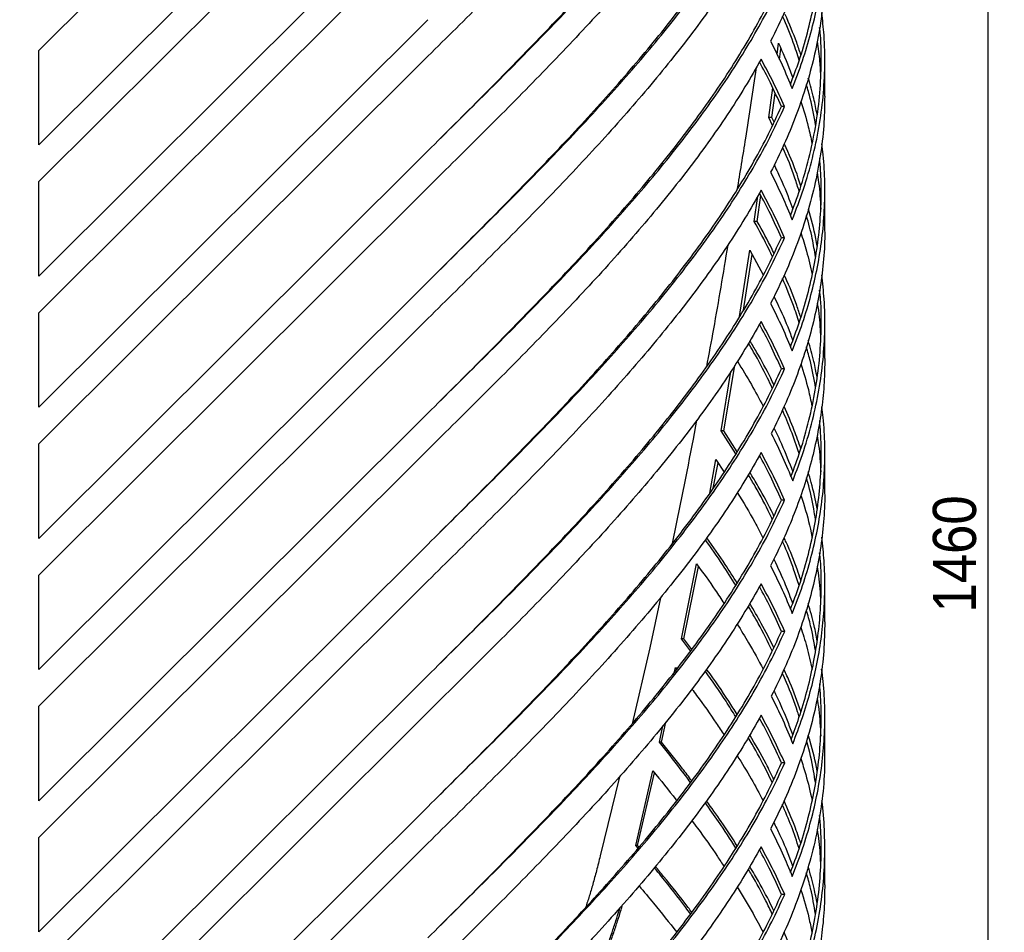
# Model space of a CAD drawing. Header units: millimetres. Extents: x 18 to 3605, y 16 to 2526.
# Tile 5 of 18: x 655 to 1198, y 1468 to 1972. Entities that reach past the tile are written whole.
import ezdxf

# ---------------------------------------------------------------- set-up
doc = ezdxf.new("R2010")
doc.units = ezdxf.units.MM
doc.header["$LTSCALE"] = 9
doc.linetypes.add('SLD-Solido', pattern=[0])
doc.layers.add('QUOTE', color=1, linetype='SLD-Solido')
doc.styles.add('SLDTEXTSTYLE0', font='GOTHIC.TTF', dxfattribs={"width": 0.913})
doc.dimstyles.new('SLDDIMSTYLE0', dxfattribs={"dimtxt": 23.8125, "dimasz": 25.2, "dimexe": 0, "dimexo": 0.0625, "dimgap": 5.953125, "dimtad": 1, "dimdec": 1, "dimrnd": 1e-09, "dimzin": 12, "dimdsep": 46, "dimtxsty": 'SLDTEXTSTYLE0', "dimsah": 1, "dimcen": 0.09, "dimadec": 0, "dimazin": 3, "dimtfac": 1, "dimtdec": 1, "dimtofl": 0, "dimtmove": 0, "dimatfit": 3, "dimfxl": 1, "dimfrac": 2, "dimtolj": 1, "dimtzin": 12, "dimarcsym": 0})

# ---------------------------------------------------------------- blocks, each defined once
blk = doc.blocks.new('_D')
at = {"layer": 'QUOTE', "transparency": 16777216}
for p, q in [((663.62, 2410.14), (1197.76, 2410.14)), ((1188.76, 2410.14), (1188.76, 950.14)), ((663.62, 950.14), (1197.76, 950.14))]:
    blk.add_line(p, q, dxfattribs=at)
for points in [[(1188.76, 2410.14), (1186.51, 2384.94), (1191.01, 2384.94)], [(1188.76, 950.14), (1191.01, 975.34), (1186.51, 975.34)]]:
    blk.add_solid(points, dxfattribs=at)
at = {"layer": 'QUOTE', "transparency": 16777216, "insert": (1158.35, 1644.95), "char_height": 23.812, "attachment_point": 1, "rotation": 90, "style": 'SLDTEXTSTYLE0'}
blk.add_mtext('1460', dxfattribs=at)

msp = doc.modelspace()

# ---------------------------------------------------------------- linework, layer by layer
for p, q in [((665.17, 1955.17), (879.76, 2169.12)), ((879.76, 2116.91), (665.17, 1903)), ((665.17, 1882.78), (879.76, 2096.73)), ((879.76, 2044.52), (665.17, 1830.62)), ((665.17, 1810.39), (879.76, 2024.34)), ((879.76, 1972.13), (665.17, 1758.23)), ((1072.38, 1952.99), (1073.19, 1959.25)), ((1073.77, 1950.08), (1074.55, 1956.03)), ((665.17, 1903), (665.17, 1955.17)), ((665.17, 1738), (879.76, 1951.95)), ((1098.76, 1929.86), (1098.76, 1949.97)), ((1067.86, 1918.12), (1069.99, 1934.54)), ((1069.59, 1918.12), (1071.35, 1931.6)), ((1076.59, 1924.19), (1074.79, 1924.19)), ((1069.88, 1913.77), (1067.86, 1918.12)), ((1069.59, 1918.12), (1067.86, 1918.12)), ((1070.76, 1915.63), (1069.59, 1918.12)), ((879.76, 1899.75), (665.17, 1685.84)), ((665.17, 1830.62), (665.17, 1882.78)), ((665.17, 1665.61), (879.76, 1879.57)), ((1059.77, 1860.78), (1061.77, 1874.8)), ((1061.43, 1860.78), (1063.48, 1875.03)), ((1098.76, 1857.48), (1098.76, 1877.58)), ((1061.43, 1860.78), (1059.77, 1860.78)), ((1076.59, 1851.8), (1074.79, 1851.8)), ((1051.78, 1808.24), (1057.41, 1844.85)), ((1053.93, 1811.89), (1058.68, 1842.51)), ((1057.41, 1844.85), (1064.81, 1831.3)), ((879.76, 1827.49), (665.17, 1613.45)), ((665.17, 1758.23), (665.17, 1810.39)), ((665.17, 1593.22), (879.76, 1807.18)), ((1098.76, 1785.09), (1098.76, 1805.19)), ((1041.49, 1745.32), (1046.95, 1778.05)), ((1042.98, 1745.32), (1049.05, 1781.34)), ((1076.59, 1779.41), (1074.79, 1779.41)), ((879.76, 1754.97), (665.17, 1541.06)), ((1028.02, 1751.03), (1026.11, 1740.69)), ((1049.71, 1732.5), (1041.49, 1745.32)), ((1042.98, 1745.32), (1041.49, 1745.32)), ((1050.49, 1733.71), (1042.98, 1745.32)), ((665.17, 1685.84), (665.17, 1738)), ((665.17, 1520.84), (879.76, 1734.79)), ((1035.28, 1710.78), (1038.69, 1729.34)), ((1037.23, 1713.58), (1039.83, 1727.59)), ((1038.69, 1729.34), (1043.21, 1722.41)), ((1098.76, 1712.49), (1098.76, 1732.61)), ((1076.59, 1707.02), (1074.79, 1707.02)), ((879.76, 1682.58), (665.17, 1468.67)), ((1019.72, 1630.43), (1028, 1671.84)), ((1021.01, 1630.43), (1029.06, 1670.34)), ((665.17, 1613.45), (665.17, 1665.61)), ((665.17, 1448.45), (879.76, 1662.4)), ((1098.76, 1639.89), (1098.76, 1660.02)), ((1008.08, 1653.13), (1002.19, 1625.54)), ((1024.68, 1623.73), (1019.72, 1630.43)), ((1021.01, 1630.43), (1019.72, 1630.43)), ((1025.35, 1624.62), (1021.01, 1630.43)), ((1076.63, 1634.54), (1074.83, 1634.54)), ((1002.19, 1625.54), (992.41, 1583.53)), ((1015.91, 1612.21), (1016.42, 1614.57)), ((1016.42, 1614.57), (1017.08, 1613.69)), ((879.76, 1610.19), (665.17, 1396.29)), ((665.17, 1541.06), (665.17, 1593.22)), ((665.17, 1376.06), (879.76, 1590.01)), ((1098.76, 1567.3), (1098.76, 1587.44)), ((1007.51, 1573.33), (1009.47, 1582.41)), ((1008.68, 1573.33), (1011.1, 1584.4)), ((1008.68, 1573.33), (1007.51, 1573.33)), ((1076.63, 1561.95), (1074.83, 1561.95)), ((985.45, 1554.22), (974.88, 1510.68)), ((994.45, 1516.44), (1003.97, 1557.51)), ((995.51, 1516.44), (1004.85, 1556.41)), ((879.76, 1537.8), (665.17, 1323.9)), ((665.17, 1468.67), (665.17, 1520.84)), ((665.17, 1303.67), (879.76, 1517.62)), ((995.76, 1514.86), (994.45, 1516.44)), ((995.51, 1516.44), (994.45, 1516.44)), ((996.3, 1515.5), (995.51, 1516.44)), ((1098.76, 1494.7), (1098.76, 1514.86)), ((1076.63, 1489.36), (1074.83, 1489.36))]:
    msp.add_line(p, q)
for points in [[(1063.63, 2167.56), (1060.72, 2162.42), (1054.89, 2152.16), (1045.02, 2136.76), (1034.38, 2121.36), (1022.93, 2105.96), (1010.77, 2090.56), (997.94, 2075.16), (984.51, 2059.75), (970.55, 2044.35), (956.13, 2028.95), (941.33, 2013.55), (926.21, 1998.15), (910.86, 1982.75), (895.35, 1967.35), (884.96, 1957.09), (879.76, 1951.95)], [(879.76, 1899.75), (884.86, 1904.78), (895.05, 1914.85), (910.26, 1929.95), (925.33, 1945.05), (940.17, 1960.15), (954.72, 1975.25), (968.9, 1990.35), (982.65, 2005.45), (995.9, 2020.55), (1008.58, 2035.65), (1020.64, 2050.75), (1032, 2065.85), (1042.63, 2080.95), (1052.47, 2096.05), (1061.45, 2111.15), (1069.61, 2126.25), (1074.26, 2136.32), (1076.59, 2141.35)], [(879.76, 1899.75), (884.81, 1904.78), (894.91, 1914.85), (909.98, 1929.95), (924.91, 1945.05), (939.62, 1960.15), (954.03, 1975.25), (968.09, 1990.35), (981.71, 2005.45), (994.84, 2020.55), (1007.4, 2035.65), (1019.35, 2050.75), (1030.61, 2065.85), (1041.14, 2080.95), (1050.89, 2096.05), (1059.79, 2111.15), (1067.87, 2126.25), (1072.48, 2136.32), (1074.79, 2141.35)], [(1063.63, 2095.17), (1060.72, 2090.04), (1054.89, 2079.77), (1045.02, 2064.37), (1034.38, 2048.97), (1022.93, 2033.57), (1010.77, 2018.17), (997.94, 2002.77), (984.51, 1987.37), (970.55, 1971.97), (956.13, 1956.57), (941.33, 1941.17), (926.21, 1925.77), (910.86, 1910.37), (895.35, 1894.97), (884.96, 1884.7), (879.76, 1879.57)], [(879.76, 1827.49), (884.85, 1832.53), (895.04, 1842.59), (910.24, 1857.69), (925.3, 1872.8), (940.13, 1887.9), (954.68, 1903), (968.85, 1918.1), (982.59, 1933.2), (995.84, 1948.3), (1008.52, 1963.4), (1020.57, 1978.5), (1031.93, 1993.6), (1042.56, 2008.7), (1052.4, 2023.8), (1061.38, 2038.91), (1069.54, 2054.01), (1074.2, 2064.07), (1076.52, 2069.11)], [(879.76, 1827.49), (884.81, 1832.53), (894.9, 1842.59), (909.97, 1857.69), (924.88, 1872.8), (939.58, 1887.9), (953.99, 1903), (968.04, 1918.1), (981.66, 1933.2), (994.78, 1948.3), (1007.34, 1963.4), (1019.28, 1978.5), (1030.54, 1993.6), (1041.07, 2008.7), (1050.82, 2023.8), (1059.72, 2038.91), (1067.81, 2054.01), (1072.42, 2064.07), (1074.73, 2069.11)], [(1063.63, 2022.78), (1060.72, 2017.65), (1054.89, 2007.38), (1045.02, 1991.98), (1034.38, 1976.58), (1022.93, 1961.18), (1010.77, 1945.78), (997.94, 1930.38), (984.51, 1914.98), (970.55, 1899.58), (956.13, 1884.18), (941.33, 1868.78), (926.21, 1853.38), (910.86, 1837.98), (895.35, 1822.58), (884.96, 1812.31), (879.76, 1807.18)], [(879.76, 1754.97), (884.86, 1760), (895.05, 1770.07), (910.26, 1785.17), (925.33, 1800.27), (940.17, 1815.37), (954.72, 1830.47), (968.9, 1845.57), (982.65, 1860.67), (995.9, 1875.77), (1008.58, 1890.87), (1020.64, 1905.97), (1032.01, 1921.07), (1042.63, 1936.17), (1052.47, 1951.27), (1061.45, 1966.37), (1069.61, 1981.47), (1074.26, 1991.54), (1076.59, 1996.57)], [(879.76, 1754.97), (884.81, 1760), (894.91, 1770.07), (909.98, 1785.17), (924.91, 1800.27), (939.62, 1815.37), (954.03, 1830.47), (968.09, 1845.57), (981.71, 1860.67), (994.84, 1875.77), (1007.41, 1890.87), (1019.35, 1905.97), (1030.62, 1921.07), (1041.14, 1936.17), (1050.89, 1951.27), (1059.79, 1966.37), (1067.87, 1981.47), (1072.49, 1991.54), (1074.79, 1996.57)], [(1068.87, 1960.28), (1071.03, 1955.91), (1075.35, 1947.17), (1078.96, 1938.44), (1080.77, 1934.07)], [(1063.63, 1950.39), (1060.72, 1945.26), (1054.89, 1934.99), (1045.02, 1919.59), (1034.38, 1904.19), (1022.93, 1888.79), (1010.77, 1873.39), (997.94, 1857.99), (984.51, 1842.59), (970.55, 1827.19), (956.13, 1811.79), (941.33, 1796.39), (926.21, 1780.99), (910.86, 1765.59), (895.35, 1750.19), (884.96, 1739.92), (879.76, 1734.79)], [(1076.59, 1924.19), (1074.6, 1928.55), (1070.63, 1937.29), (1065.96, 1946.03), (1063.63, 1950.39)], [(879.76, 1682.58), (884.86, 1687.62), (895.05, 1697.68), (910.26, 1712.78), (925.33, 1727.88), (940.17, 1742.98), (954.72, 1758.08), (968.9, 1773.18), (982.65, 1788.28), (995.9, 1803.38), (1008.58, 1818.48), (1020.64, 1833.58), (1032, 1848.69), (1042.63, 1863.79), (1052.47, 1878.89), (1061.45, 1893.99), (1069.61, 1909.09), (1074.26, 1919.15), (1076.59, 1924.19)], [(879.76, 1682.58), (884.81, 1687.62), (894.91, 1697.68), (909.98, 1712.78), (924.91, 1727.88), (939.62, 1742.98), (954.03, 1758.08), (968.09, 1773.18), (981.71, 1788.28), (994.84, 1803.38), (1007.4, 1818.48), (1019.35, 1833.58), (1030.61, 1848.69), (1041.14, 1863.79), (1050.89, 1878.89), (1059.79, 1893.99), (1067.87, 1909.09), (1072.48, 1919.15), (1074.79, 1924.19)], [(1068.87, 1887.89), (1071.03, 1883.52), (1075.35, 1874.78), (1078.96, 1866.05), (1080.77, 1861.68)], [(1063.63, 1878), (1060.72, 1872.87), (1054.89, 1862.6), (1045.02, 1847.2), (1034.38, 1831.8), (1022.93, 1816.4), (1010.77, 1801), (997.94, 1785.6), (984.51, 1770.2), (970.55, 1754.8), (956.13, 1739.4), (941.33, 1724), (926.21, 1708.6), (910.86, 1693.2), (895.35, 1677.8), (884.96, 1667.53), (879.76, 1662.4)], [(1076.59, 1851.8), (1074.6, 1856.17), (1070.63, 1864.9), (1065.96, 1873.64), (1063.63, 1878)], [(879.76, 1610.19), (884.86, 1615.23), (895.05, 1625.29), (910.26, 1640.39), (925.33, 1655.49), (940.17, 1670.59), (954.72, 1685.69), (968.9, 1700.79), (982.65, 1715.89), (995.9, 1731), (1008.58, 1746.1), (1020.64, 1761.2), (1032.01, 1776.3), (1042.63, 1791.4), (1052.47, 1806.5), (1061.45, 1821.6), (1069.61, 1836.7), (1074.26, 1846.76), (1076.59, 1851.8)], [(879.76, 1610.19), (884.81, 1615.23), (894.91, 1625.29), (909.98, 1640.39), (924.91, 1655.49), (939.62, 1670.59), (954.03, 1685.69), (968.09, 1700.79), (981.71, 1715.89), (994.84, 1731), (1007.41, 1746.1), (1019.35, 1761.2), (1030.62, 1776.3), (1041.14, 1791.4), (1050.89, 1806.5), (1059.79, 1821.6), (1067.87, 1836.7), (1072.49, 1846.76), (1074.79, 1851.8)], [(1068.87, 1815.5), (1071.03, 1811.13), (1075.35, 1802.39), (1078.96, 1793.66), (1080.77, 1789.29)], [(1063.63, 1805.62), (1060.72, 1800.48), (1054.89, 1790.22), (1045.02, 1774.81), (1034.38, 1759.41), (1022.93, 1744.01), (1010.77, 1728.61), (997.94, 1713.21), (984.51, 1697.81), (970.55, 1682.41), (956.13, 1667.01), (941.33, 1651.61), (926.21, 1636.21), (910.86, 1620.81), (895.35, 1605.41), (884.96, 1595.14), (879.76, 1590.01)], [(1076.59, 1779.41), (1074.6, 1783.78), (1070.63, 1792.51), (1065.96, 1801.25), (1063.63, 1805.62)], [(879.76, 1537.8), (884.86, 1542.84), (895.05, 1552.9), (910.26, 1568), (925.33, 1583.1), (940.17, 1598.2), (954.72, 1613.31), (968.9, 1628.41), (982.65, 1643.51), (995.9, 1658.61), (1008.58, 1673.71), (1020.64, 1688.81), (1032.01, 1703.91), (1042.63, 1719.01), (1052.47, 1734.11), (1061.45, 1749.21), (1069.61, 1764.31), (1074.26, 1774.37), (1076.59, 1779.41)], [(879.76, 1537.8), (884.81, 1542.84), (894.91, 1552.9), (909.98, 1568), (924.91, 1583.1), (939.62, 1598.2), (954.03, 1613.31), (968.09, 1628.41), (981.71, 1643.51), (994.84, 1658.61), (1007.41, 1673.71), (1019.35, 1688.81), (1030.62, 1703.91), (1041.14, 1719.01), (1050.89, 1734.11), (1059.79, 1749.21), (1067.87, 1764.31), (1072.49, 1774.37), (1074.79, 1779.41)], [(1069.23, 1743.82), (1071.38, 1739.45), (1075.67, 1730.71), (1079.26, 1721.98), (1081.05, 1717.61)], [(1063.63, 1733.23), (1060.72, 1728.09), (1054.89, 1717.83), (1045.02, 1702.43), (1034.38, 1687.03), (1022.93, 1671.63), (1010.77, 1656.23), (997.94, 1640.83), (984.51, 1625.43), (970.55, 1610.03), (956.13, 1594.62), (941.33, 1579.22), (926.21, 1563.82), (910.86, 1548.42), (895.35, 1533.02), (884.96, 1522.76), (879.76, 1517.62)], [(1076.59, 1707.02), (1074.6, 1711.39), (1070.63, 1720.12), (1065.96, 1728.86), (1063.63, 1733.23)], [(879.76, 1465.42), (884.86, 1470.45), (895.05, 1480.52), (910.26, 1495.62), (925.33, 1510.72), (940.17, 1525.82), (954.72, 1540.92), (968.9, 1556.02), (982.65, 1571.12), (995.9, 1586.22), (1008.58, 1601.32), (1020.64, 1616.42), (1032, 1631.52), (1042.63, 1646.62), (1052.47, 1661.72), (1061.45, 1676.82), (1069.61, 1691.92), (1074.26, 1701.99), (1076.59, 1707.02)], [(879.76, 1465.42), (884.81, 1470.45), (894.91, 1480.52), (909.98, 1495.62), (924.91, 1510.72), (939.62, 1525.82), (954.03, 1540.92), (968.09, 1556.02), (981.71, 1571.12), (994.84, 1586.22), (1007.4, 1601.32), (1019.35, 1616.42), (1030.61, 1631.52), (1041.14, 1646.62), (1050.89, 1661.72), (1059.79, 1676.82), (1067.87, 1691.92), (1072.48, 1701.99), (1074.79, 1707.02)], [(1068.87, 1670.72), (1071.04, 1666.34), (1075.38, 1657.57), (1079, 1648.8), (1080.81, 1644.41)], [(1063.63, 1660.84), (1060.72, 1655.71), (1054.89, 1645.44), (1045.02, 1630.04), (1034.38, 1614.64), (1022.93, 1599.24), (1010.77, 1583.84), (997.94, 1568.44), (984.51, 1553.04), (970.55, 1537.64), (956.13, 1522.24), (941.33, 1506.84), (926.21, 1491.44), (910.86, 1476.04), (895.35, 1460.64), (884.96, 1450.37), (879.76, 1445.24)], [(1076.63, 1634.54), (1074.64, 1638.92), (1070.65, 1647.69), (1065.97, 1656.45), (1063.63, 1660.84)], [(879.76, 1392.83), (884.86, 1397.87), (895.05, 1407.94), (910.27, 1423.05), (925.34, 1438.15), (940.19, 1453.26), (954.75, 1468.37), (968.93, 1483.47), (982.69, 1498.58), (995.94, 1513.68), (1008.63, 1528.79), (1020.68, 1543.9), (1032.05, 1559), (1042.68, 1574.11), (1052.52, 1589.22), (1061.49, 1604.32), (1069.65, 1619.43), (1074.31, 1629.5), (1076.63, 1634.54)], [(879.76, 1392.83), (884.81, 1397.87), (894.91, 1407.94), (909.99, 1423.05), (924.93, 1438.15), (939.64, 1453.26), (954.06, 1468.37), (968.12, 1483.47), (981.75, 1498.58), (994.88, 1513.68), (1007.45, 1528.79), (1019.4, 1543.9), (1030.66, 1559), (1041.19, 1574.11), (1050.94, 1589.22), (1059.83, 1604.32), (1067.92, 1619.43), (1072.53, 1629.5), (1074.83, 1634.54)], [(1069.23, 1598.83), (1071.39, 1594.45), (1075.7, 1585.68), (1079.29, 1576.91), (1081.09, 1572.53)], [(1063.63, 1588.24), (1060.72, 1583.11), (1054.89, 1572.84), (1045.02, 1557.44), (1034.38, 1542.04), (1022.93, 1526.64), (1010.77, 1511.24), (997.94, 1495.84), (984.51, 1480.44), (970.55, 1465.04), (956.13, 1449.64), (941.33, 1434.24), (926.21, 1418.84), (910.86, 1403.44), (895.35, 1388.04), (884.96, 1377.77), (879.76, 1372.64)], [(1076.63, 1561.95), (1074.64, 1566.33), (1070.65, 1575.09), (1065.97, 1583.86), (1063.63, 1588.24)], [(879.76, 1320.25), (884.86, 1325.29), (895.05, 1335.36), (910.27, 1350.46), (925.34, 1365.57), (940.19, 1380.68), (954.74, 1395.78), (968.93, 1410.89), (982.69, 1425.99), (995.94, 1441.1), (1008.62, 1456.2), (1020.68, 1471.31), (1032.05, 1486.42), (1042.68, 1501.52), (1052.51, 1516.63), (1061.49, 1531.73), (1069.65, 1546.84), (1074.3, 1556.91), (1076.63, 1561.95)], [(879.76, 1320.25), (884.81, 1325.29), (894.91, 1335.36), (909.99, 1350.46), (924.93, 1365.57), (939.64, 1380.68), (954.06, 1395.78), (968.12, 1410.89), (981.75, 1425.99), (994.88, 1441.1), (1007.45, 1456.2), (1019.39, 1471.31), (1030.66, 1486.42), (1041.19, 1501.52), (1050.94, 1516.63), (1059.83, 1531.73), (1067.92, 1546.84), (1072.53, 1556.91), (1074.83, 1561.95)], [(1068.87, 1525.53), (1071.04, 1521.15), (1075.37, 1512.38), (1078.99, 1503.62), (1080.8, 1499.23)], [(1063.63, 1515.65), (1060.72, 1510.51), (1054.89, 1500.25), (1045.02, 1484.85), (1034.38, 1469.45), (1022.93, 1454.05), (1010.77, 1438.65), (997.94, 1423.25), (984.51, 1407.85), (970.55, 1392.45), (956.13, 1377.05), (941.33, 1361.64), (926.21, 1346.24), (910.86, 1330.84), (895.35, 1315.44), (884.96, 1305.18), (879.76, 1300.04)], [(1076.63, 1489.36), (1074.63, 1493.74), (1070.65, 1502.5), (1065.97, 1511.26), (1063.63, 1515.65)], [(879.76, 1247.67), (884.86, 1252.7), (895.05, 1262.77), (910.27, 1277.88), (925.34, 1292.98), (940.19, 1308.09), (954.74, 1323.2), (968.93, 1338.3), (982.68, 1353.41), (995.94, 1368.51), (1008.62, 1383.62), (1020.68, 1398.72), (1032.05, 1413.83), (1042.67, 1428.93), (1052.51, 1444.04), (1061.49, 1459.14), (1069.65, 1474.25), (1074.3, 1484.32), (1076.63, 1489.36)], [(879.76, 1247.67), (884.81, 1252.7), (894.91, 1262.77), (909.99, 1277.88), (924.93, 1292.98), (939.64, 1308.09), (954.06, 1323.2), (968.12, 1338.3), (981.74, 1353.41), (994.87, 1368.51), (1007.44, 1383.62), (1019.39, 1398.72), (1030.66, 1413.83), (1041.19, 1428.93), (1050.93, 1444.04), (1059.83, 1459.14), (1067.91, 1474.25), (1072.52, 1484.32), (1074.83, 1489.36)]]:
    msp.add_open_spline(points, degree=3)
for points, knots in [([(1098.66, 2074.64), (1098.62, 2070.13), (1098.52, 2060.02), (1096.8, 2044.3), (1093.8, 2027.5), (1089.48, 2010.69), (1083.87, 1993.89), (1077.12, 1977.08), (1071.62, 1965.88), (1068.87, 1960.28)], [0, 0, 0, 0, 0.118325, 0.26527, 0.412216, 0.559162, 0.706108, 0.853054, 1, 1, 1, 1]), ([(1080.77, 1934.07), (1082.73, 1939.19), (1086.66, 1949.45), (1091.23, 1964.83), (1094.8, 1980.21), (1097.26, 1995.59), (1098.65, 2010.97), (1098.87, 2026.35), (1098.34, 2038.84), (1097.34, 2046.2), (1097.03, 2048.44)], [0, 0, 0, 0, 0.134464, 0.268928, 0.403392, 0.537856, 0.67232, 0.806784, 0.941248, 1, 1, 1, 1]), ([(1079.78, 1936.39), (1081.43, 1940.74), (1085.01, 1950.22), (1089.29, 1964.83), (1092.84, 1980.21), (1095.28, 1995.59), (1096.63, 2010.97), (1096.96, 2025.98), (1096.28, 2035.87), (1095.95, 2040.64)], [0, 0, 0, 0, 0.125291, 0.272813, 0.420335, 0.567857, 0.715378, 0.8629, 1, 1, 1, 1]), ([(1098.62, 2002.25), (1098.65, 1999.98), (1098.76, 1992.59), (1097.75, 1980.08), (1095.66, 1964.72), (1092.42, 1949.35), (1088.13, 1933.98), (1082.76, 1918.62), (1076.44, 1903.25), (1071.39, 1893.01), (1068.87, 1887.89)], [0, 0, 0, 0, 0.059531, 0.193884, 0.328237, 0.462589, 0.596942, 0.731295, 0.865647, 1, 1, 1, 1]), ([(1084.65, 1949.8), (1083.6, 1953.04), (1080.98, 1961.16), (1077.54, 1969.27), (1075.47, 1974.14)], [0, 0, 0, 0, 0.39953, 1, 1, 1, 1]), ([(1085.54, 1952.76), (1084.79, 1955.02), (1082.34, 1962.43), (1079.15, 1969.84), (1076.92, 1975)], [0, 0, 0, 0, 0.30417, 1, 1, 1, 1]), ([(1080.77, 1861.68), (1082.93, 1867.34), (1087.24, 1878.67), (1092.1, 1895.66), (1095.73, 1912.65), (1098.02, 1929.64), (1098.93, 1946.63), (1098.68, 1962.09), (1097.53, 1971.88), (1097.04, 1976)], [0, 0, 0, 0, 0.148617, 0.297234, 0.445851, 0.594468, 0.743085, 0.891702, 1, 1, 1, 1]), ([(1079.78, 1864.01), (1081.61, 1868.89), (1085.58, 1879.45), (1090.15, 1895.66), (1093.76, 1912.65), (1096.04, 1929.64), (1096.89, 1946.63), (1096.82, 1959.35), (1096.05, 1966.4), (1095.9, 1967.79)], [0, 0, 0, 0, 0.141277, 0.304983, 0.46869, 0.632396, 0.796103, 0.959809, 1, 1, 1, 1]), ([(1073.19, 1959.25), (1075.49, 1954.12), (1078.38, 1947.69), (1080.63, 1941.26), (1081.08, 1939.96)], [0, 0, 0, 0, 0.797621, 1, 1, 1, 1]), ([(1094.5, 1960.09), (1095.04, 1956.43), (1096.04, 1949.71), (1096.27, 1942.98), (1096.37, 1939.92)], [0, 0, 0, 0, 0.5444937, 1, 1, 1, 1]), ([(1060.89, 1945.66), (1058.96, 1932.67), (1055.61, 1910.17), (1051.86, 1887.67), (1050.28, 1878.16)], [0, 0, 0, 0, 0.57726, 1, 1, 1, 1]), ([(1074.79, 1924.19), (1072.82, 1928.55), (1069.12, 1936.78), (1064.78, 1945), (1062.74, 1948.86)], [0, 0, 0, 0, 0.531056, 1, 1, 1, 1]), ([(1094.48, 1919.73), (1093.93, 1922.68), (1092.68, 1929.42), (1090.72, 1936.16), (1089.62, 1939.95)], [0, 0, 0, 0, 0.437514, 1, 1, 1, 1]), ([(1093.7, 1913.83), (1092.83, 1918.74), (1091.5, 1926.29), (1089.38, 1933.83), (1088.64, 1936.45)], [0, 0, 0, 0, 0.651702, 1, 1, 1, 1]), ([(1098.68, 1929.86), (1098.62, 1925.14), (1098.5, 1914.86), (1096.73, 1899), (1093.71, 1882.3), (1089.38, 1865.6), (1083.79, 1848.9), (1077.07, 1832.2), (1071.6, 1821.07), (1068.87, 1815.5)], [0, 0, 0, 0, 0.123805, 0.269838, 0.41587, 0.561903, 0.707935, 0.853968, 1, 1, 1, 1]), ([(1085.57, 1927.14), (1087.02, 1922.46), (1089.43, 1914.68), (1091.04, 1906.9), (1091.67, 1903.81)], [0, 0, 0, 0, 0.6024, 1, 1, 1, 1]), ([(1084.63, 1877.42), (1083.86, 1879.85), (1081.32, 1887.85), (1078.2, 1895.95), (1075.55, 1901.62), (1075.5, 1901.73)], [0, 0, 0, 0, 0.299698, 0.987128, 1, 1, 1, 1]), ([(1085.56, 1880.34), (1085.09, 1881.8), (1082.83, 1888.82), (1079.74, 1896.59), (1076.75, 1902.91), (1076.4, 1903.65)], [0, 0, 0, 0, 0.187104, 0.903907, 1, 1, 1, 1]), ([(1080.77, 1789.29), (1082.74, 1794.45), (1086.69, 1804.76), (1091.28, 1820.24), (1094.86, 1835.72), (1097.31, 1851.19), (1098.68, 1866.67), (1098.85, 1882.15), (1098.31, 1894.49), (1097.31, 1901.68), (1097.03, 1903.71)], [0, 0, 0, 0, 0.135252, 0.270503, 0.405755, 0.541007, 0.676258, 0.81151, 0.946762, 1, 1, 1, 1]), ([(1079.78, 1791.61), (1081.44, 1795.99), (1085.05, 1805.54), (1089.34, 1820.24), (1092.89, 1835.72), (1095.33, 1851.19), (1096.65, 1866.67), (1096.95, 1881.51), (1096.26, 1891.2), (1095.94, 1895.72)], [0, 0, 0, 0, 0.126377, 0.275021, 0.423665, 0.572309, 0.720953, 0.869597, 1, 1, 1, 1]), ([(1070.78, 1891.87), (1071.44, 1890.52), (1074.49, 1884.34), (1077.95, 1876.24), (1080.38, 1869.5), (1081.07, 1867.58)], [0, 0, 0, 0, 0.167071, 0.762937, 1, 1, 1, 1]), ([(1094.5, 1887.85), (1094.8, 1886), (1095.87, 1879.26), (1096.24, 1872.52), (1096.5, 1867.62)], [0, 0, 0, 0, 0.2736335, 1, 1, 1, 1]), ([(1074.79, 1851.8), (1072.83, 1856.17), (1069.12, 1864.39), (1064.78, 1872.62), (1062.74, 1876.47)], [0, 0, 0, 0, 0.531054, 1, 1, 1, 1]), ([(1093.59, 1841.31), (1093.07, 1844.63), (1091.87, 1852.22), (1089.81, 1859.81), (1088.66, 1864.07)], [0, 0, 0, 0, 0.438354, 1, 1, 1, 1]), ([(1094.52, 1847.22), (1094.29, 1848.58), (1093.15, 1855.37), (1091.23, 1862.17), (1089.69, 1867.62)], [0, 0, 0, 0, 0.199263, 1, 1, 1, 1]), ([(1069.85, 1841.3), (1069.23, 1842.64), (1066.23, 1849.13), (1062.63, 1855.63), (1059.77, 1860.78)], [0, 0, 0, 0, 0.206615, 1, 1, 1, 1]), ([(1070.72, 1843.16), (1070.38, 1843.88), (1067.63, 1849.75), (1064.33, 1855.63), (1061.43, 1860.78)], [0, 0, 0, 0, 0.122978, 1, 1, 1, 1]), ([(1098.63, 1857.48), (1098.66, 1855.5), (1098.78, 1848.39), (1097.84, 1836.15), (1095.81, 1820.76), (1092.61, 1805.37), (1088.37, 1789.98), (1083.05, 1774.59), (1076.76, 1759.21), (1071.74, 1748.95), (1069.23, 1743.82)], [0, 0, 0, 0, 0.052279, 0.187668, 0.323057, 0.458445, 0.593834, 0.729223, 0.864611, 1, 1, 1, 1]), ([(1085.53, 1854.69), (1086.62, 1851.26), (1089.08, 1843.52), (1090.79, 1835.79), (1091.74, 1831.48)], [0, 0, 0, 0, 0.44364, 1, 1, 1, 1]), ([(1045.18, 1847.66), (1042.63, 1832.26), (1038.91, 1809.88), (1034.75, 1787.51), (1033.45, 1780.54)], [0, 0, 0, 0, 0.688646, 1, 1, 1, 1]), ([(1085.51, 1807.88), (1084.78, 1810.06), (1082.34, 1817.39), (1079.23, 1825.17), (1076.57, 1830.77), (1076.36, 1831.22)], [0, 0, 0, 0, 0.27998, 0.942122, 1, 1, 1, 1]), ([(1081.05, 1717.61), (1083.16, 1723.18), (1087.37, 1734.32), (1092.13, 1751.03), (1095.7, 1767.74), (1097.98, 1784.45), (1098.92, 1801.16), (1098.71, 1816.81), (1097.56, 1826.89), (1097.05, 1831.4)], [0, 0, 0, 0, 0.146838, 0.293676, 0.440515, 0.587353, 0.734191, 0.881029, 1, 1, 1, 1]), ([(1084.63, 1804.92), (1083.6, 1808.08), (1080.97, 1816.2), (1077.53, 1824.32), (1075.43, 1829.28)], [0, 0, 0, 0, 0.389896, 1, 1, 1, 1]), ([(1080.06, 1719.95), (1081.85, 1724.74), (1085.71, 1735.1), (1090.18, 1751.03), (1093.73, 1767.74), (1095.99, 1784.45), (1096.88, 1801.16), (1096.84, 1813.97), (1096.08, 1821.21), (1095.9, 1822.88)], [0, 0, 0, 0, 0.139548, 0.301903, 0.464258, 0.626613, 0.788968, 0.951323, 1, 1, 1, 1]), ([(1070.71, 1819.36), (1071.57, 1817.61), (1074.95, 1810.73), (1078.4, 1802.63), (1080.62, 1796.29), (1081.05, 1795.08)], [0, 0, 0, 0, 0.217028, 0.850226, 1, 1, 1, 1]), ([(1094.58, 1815.73), (1094.59, 1815.64), (1095.45, 1810.72), (1096.1, 1803.97), (1096.33, 1797.31), (1096.4, 1795.47)], [0, 0, 0, 0, 0.014106, 0.728348, 1, 1, 1, 1]), ([(1074.79, 1779.41), (1072.83, 1783.78), (1069.12, 1792), (1064.78, 1800.23), (1062.74, 1804.08)], [0, 0, 0, 0, 0.531054, 1, 1, 1, 1]), ([(1069.8, 1768.8), (1068.94, 1770.64), (1065.81, 1777.27), (1061.4, 1785.52), (1057.59, 1791.93), (1056.63, 1793.54)], [0, 0, 0, 0, 0.221996, 0.804521, 1, 1, 1, 1]), ([(1070.66, 1770.64), (1070.08, 1771.86), (1067.22, 1777.88), (1062.81, 1785.98), (1058.68, 1792.86), (1057.44, 1794.93)], [0, 0, 0, 0, 0.150358, 0.743733, 1, 1, 1, 1]), ([(1094.47, 1774.82), (1093.93, 1777.72), (1092.68, 1784.47), (1090.72, 1791.21), (1089.59, 1795.07)], [0, 0, 0, 0, 0.428859, 1, 1, 1, 1]), ([(1093.68, 1768.94), (1092.82, 1773.8), (1091.49, 1781.33), (1089.38, 1788.87), (1088.62, 1791.55)], [0, 0, 0, 0, 0.644221, 1, 1, 1, 1]), ([(1050.52, 1783.65), (1053.17, 1779.34), (1058.29, 1771.04), (1062.64, 1762.74), (1064.73, 1758.75)], [0, 0, 0, 0, 0.519118, 1, 1, 1, 1]), ([(1098.72, 1785.09), (1098.66, 1780.74), (1098.53, 1771.56), (1097.14, 1757.56), (1094.81, 1743.09), (1091.5, 1728.61), (1087.25, 1714.14), (1082.05, 1699.67), (1076.01, 1685.2), (1071.25, 1675.55), (1068.87, 1670.72)], [0, 0, 0, 0, 0.114164, 0.240712, 0.36726, 0.493808, 0.620356, 0.746904, 0.873452, 1, 1, 1, 1]), ([(1085.53, 1782.28), (1087.01, 1777.51), (1089.42, 1769.72), (1091.03, 1761.93), (1091.65, 1758.91)], [0, 0, 0, 0, 0.612514, 1, 1, 1, 1]), ([(1084.61, 1732.63), (1083.16, 1736.91), (1080.44, 1744.94), (1076.98, 1752.97), (1075.37, 1756.71)], [0, 0, 0, 0, 0.533362, 1, 1, 1, 1]), ([(1085.52, 1735.37), (1084.35, 1738.73), (1081.67, 1746.52), (1078.26, 1754.31), (1076.33, 1758.72)], [0, 0, 0, 0, 0.432717, 1, 1, 1, 1]), ([(1080.81, 1644.41), (1082.78, 1649.57), (1086.72, 1659.87), (1091.29, 1675.32), (1094.86, 1690.78), (1097.31, 1706.23), (1098.68, 1721.69), (1098.85, 1737.14), (1098.32, 1749.39), (1097.34, 1756.48), (1097.07, 1758.43)], [0, 0, 0, 0, 0.135552, 0.271104, 0.406655, 0.542207, 0.677759, 0.813311, 0.948863, 1, 1, 1, 1]), ([(1079.82, 1646.74), (1081.47, 1651.11), (1085.07, 1660.64), (1089.36, 1675.32), (1092.9, 1690.78), (1095.34, 1706.23), (1096.65, 1721.69), (1096.95, 1736.61), (1096.25, 1746.37), (1095.93, 1750.99)], [0, 0, 0, 0, 0.12598, 0.274222, 0.422463, 0.570704, 0.718945, 0.867186, 1, 1, 1, 1]), ([(1070.66, 1746.82), (1072.08, 1743.89), (1075.99, 1735.84), (1079.07, 1727.8), (1081.04, 1722.68)], [0, 0, 0, 0, 0.364047, 1, 1, 1, 1]), ([(1026.11, 1740.69), (1022.35, 1721.49), (1018.55, 1702.16), (1014.42, 1682.82), (1014.39, 1682.67)], [0, 0, 0, 0, 0.9924332, 1, 1, 1, 1]), ([(1094.54, 1742.61), (1094.82, 1740.81), (1095.89, 1734.14), (1096.24, 1727.48), (1096.5, 1722.61)], [0, 0, 0, 0, 0.269637, 1, 1, 1, 1]), ([(1074.79, 1707.02), (1072.82, 1711.39), (1069.12, 1719.61), (1064.78, 1727.84), (1062.74, 1731.7)], [0, 0, 0, 0, 0.531056, 1, 1, 1, 1]), ([(1070.64, 1698.21), (1070.49, 1698.53), (1067.95, 1703.98), (1063.57, 1712.05), (1058.94, 1719.81), (1057.37, 1722.43)], [0, 0, 0, 0, 0.039806, 0.6748, 1, 1, 1, 1]), ([(1094.55, 1702.45), (1093.58, 1707.19), (1092.2, 1713.89), (1090.16, 1720.59), (1089.56, 1722.55)], [0, 0, 0, 0, 0.706231, 1, 1, 1, 1]), ([(1069.76, 1696.35), (1069.33, 1697.29), (1066.54, 1703.36), (1062.15, 1711.59), (1057.84, 1718.88), (1056.56, 1721.04)], [0, 0, 0, 0, 0.114552, 0.737404, 1, 1, 1, 1]), ([(1093.59, 1696.35), (1093.29, 1698.31), (1092.24, 1705.08), (1090.54, 1712.72), (1088.86, 1718.4), (1088.6, 1719.28)], [0, 0, 0, 0, 0.256705, 0.885237, 1, 1, 1, 1]), ([(1050.48, 1711.2), (1053.81, 1705.76), (1058.9, 1697.43), (1063.17, 1689.11), (1064.65, 1686.22)], [0, 0, 0, 0, 0.653357, 1, 1, 1, 1]), ([(1098.63, 1712.49), (1098.66, 1710.48), (1098.78, 1703.35), (1097.83, 1691.09), (1095.8, 1675.71), (1092.6, 1660.34), (1088.36, 1644.96), (1083.04, 1629.58), (1076.76, 1614.21), (1071.74, 1603.96), (1069.23, 1598.83)], [0, 0, 0, 0, 0.05303, 0.188311, 0.323593, 0.458874, 0.594156, 0.729437, 0.864719, 1, 1, 1, 1]), ([(1085.47, 1709.62), (1085.96, 1708.19), (1088.3, 1701.32), (1090.36, 1693.55), (1091.54, 1687.21), (1091.7, 1686.32)], [0, 0, 0, 0, 0.183842, 0.885343, 1, 1, 1, 1]), ([(1049.63, 1659.99), (1047.24, 1663.82), (1042.02, 1672.21), (1036.08, 1680.6), (1032.86, 1685.16)], [0, 0, 0, 0, 0.456844, 1, 1, 1, 1]), ([(1050.41, 1661.2), (1048.26, 1664.63), (1043.02, 1672.94), (1037.08, 1681.26), (1033.58, 1686.14)], [0, 0, 0, 0, 0.412389, 1, 1, 1, 1]), ([(1084.59, 1659.83), (1083.66, 1662.69), (1081.06, 1670.68), (1077.9, 1678.82), (1075.45, 1684.1), (1075.38, 1684.25)], [0, 0, 0, 0, 0.351456, 0.981368, 1, 1, 1, 1]), ([(1085.48, 1662.81), (1084.86, 1664.68), (1082.55, 1671.67), (1079.44, 1679.47), (1076.64, 1685.41), (1076.26, 1686.21)], [0, 0, 0, 0, 0.23945, 0.896621, 1, 1, 1, 1]), ([(1081.09, 1572.53), (1082.92, 1577.33), (1086.57, 1586.94), (1090.9, 1601.35), (1094.35, 1615.77), (1096.84, 1630.18), (1098.37, 1644.59), (1098.91, 1659), (1098.57, 1672.99), (1097.56, 1682.18), (1097.08, 1686.56)], [0, 0, 0, 0, 0.1263832, 0.2527665, 0.3791497, 0.5055329, 0.6319162, 0.7582994, 0.8846826, 1, 1, 1, 1]), ([(1070.63, 1674.38), (1072.84, 1669.72), (1076.71, 1661.57), (1079.7, 1653.42), (1080.98, 1649.92)], [0, 0, 0, 0, 0.570709, 1, 1, 1, 1]), ([(1080.1, 1574.86), (1081.61, 1578.89), (1084.93, 1587.72), (1088.97, 1601.35), (1092.4, 1615.77), (1094.85, 1630.18), (1096.38, 1644.59), (1096.88, 1659), (1096.71, 1670.13), (1096.07, 1676.45), (1095.91, 1677.97)], [0, 0, 0, 0, 0.117131, 0.256907, 0.396683, 0.536458, 0.676234, 0.81601, 0.955786, 1, 1, 1, 1]), ([(1028, 1671.84), (1031.52, 1667), (1036.81, 1659.7), (1041.56, 1652.4), (1043.16, 1649.95)], [0, 0, 0, 0, 0.6641204, 1, 1, 1, 1]), ([(1094.52, 1670.49), (1095.18, 1665.76), (1096.16, 1658.77), (1096.34, 1651.77), (1096.4, 1649.51)], [0, 0, 0, 0, 0.676247, 1, 1, 1, 1]), ([(1074.83, 1634.54), (1072.86, 1638.92), (1069.15, 1647.18), (1064.79, 1655.43), (1062.74, 1659.31)], [0, 0, 0, 0, 0.530936, 1, 1, 1, 1]), ([(1069.78, 1623.8), (1067.3, 1628.85), (1063.23, 1637.09), (1058.39, 1645.34), (1056.5, 1648.54)], [0, 0, 0, 0, 0.611639, 1, 1, 1, 1]), ([(1070.62, 1625.58), (1068.39, 1630.03), (1064.34, 1638.15), (1059.5, 1646.28), (1057.32, 1649.95)], [0, 0, 0, 0, 0.548146, 1, 1, 1, 1]), ([(1093.63, 1623.93), (1092.83, 1628.5), (1091.52, 1636.02), (1089.42, 1643.54), (1088.6, 1646.48)], [0, 0, 0, 0, 0.608682, 1, 1, 1, 1]), ([(1094.54, 1629.27), (1094.03, 1632.07), (1092.76, 1638.98), (1090.77, 1645.9), (1089.58, 1650.02)], [0, 0, 0, 0, 0.404023, 1, 1, 1, 1]), ([(1050.39, 1638.67), (1052.54, 1635.19), (1057.68, 1626.89), (1062.13, 1618.59), (1064.72, 1613.77)], [0, 0, 0, 0, 0.419468, 1, 1, 1, 1]), ([(1098.76, 1639.89), (1098.64, 1634.47), (1098.4, 1623.59), (1096.46, 1607.26), (1093.38, 1590.92), (1089.05, 1574.57), (1083.52, 1558.22), (1076.9, 1541.88), (1071.55, 1530.98), (1068.87, 1525.53)], [0, 0, 0, 0, 0.142407, 0.285339, 0.428271, 0.571203, 0.714136, 0.857068, 1, 1, 1, 1]), ([(1085.44, 1637.02), (1086.64, 1633.33), (1089.18, 1625.49), (1090.83, 1617.65), (1091.7, 1613.5)], [0, 0, 0, 0, 0.470375, 1, 1, 1, 1]), ([(1050.4, 1588.61), (1048.87, 1591.06), (1043.76, 1599.26), (1038.05, 1607.62), (1033.64, 1613.52), (1033.53, 1613.67)], [0, 0, 0, 0, 0.293968, 0.981256, 1, 1, 1, 1]), ([(1085.53, 1590.4), (1083.63, 1595.73), (1080.88, 1603.44), (1077.33, 1611.15), (1076.23, 1613.54)], [0, 0, 0, 0, 0.690861, 1, 1, 1, 1]), ([(1080.8, 1499.23), (1082.76, 1504.36), (1086.69, 1514.61), (1091.25, 1529.99), (1094.82, 1545.37), (1097.28, 1560.75), (1098.66, 1576.13), (1098.87, 1591.51), (1098.33, 1604.04), (1097.32, 1611.44), (1097.01, 1613.72)], [0, 0, 0, 0, 0.134343, 0.268686, 0.40303, 0.537373, 0.671716, 0.806059, 0.940403, 1, 1, 1, 1]), ([(1049.61, 1587.38), (1047.85, 1590.24), (1042.68, 1598.69), (1036.73, 1607.13), (1032.81, 1612.71)], [0, 0, 0, 0, 0.339439, 1, 1, 1, 1]), ([(1084.61, 1587.33), (1084.33, 1588.26), (1082.41, 1594.61), (1079.32, 1602.69), (1076.09, 1609.85), (1075.3, 1611.59)], [0, 0, 0, 0, 0.114299, 0.785324, 1, 1, 1, 1]), ([(1025.39, 1602.71), (1026.27, 1601.55), (1031.03, 1595.27), (1037, 1586.82), (1041.74, 1579.53), (1043.15, 1577.35)], [0, 0, 0, 0, 0.137253, 0.742334, 1, 1, 1, 1]), ([(1079.81, 1501.55), (1081.46, 1505.91), (1085.04, 1515.39), (1089.31, 1529.99), (1092.85, 1545.37), (1095.3, 1560.75), (1096.63, 1576.13), (1096.95, 1591.08), (1096.28, 1600.89), (1095.95, 1605.58)], [0, 0, 0, 0, 0.125546, 0.273393, 0.421241, 0.569088, 0.716935, 0.864783, 1, 1, 1, 1]), ([(1070.65, 1601.81), (1071.09, 1600.92), (1073.95, 1595.18), (1077.45, 1587.03), (1080.12, 1579.77), (1081, 1577.35)], [0, 0, 0, 0, 0.108908, 0.703473, 1, 1, 1, 1]), ([(1094.46, 1597.71), (1094.8, 1595.64), (1095.94, 1588.63), (1096.25, 1581.62), (1096.47, 1576.68)], [0, 0, 0, 0, 0.2958957, 1, 1, 1, 1]), ([(1074.83, 1561.95), (1072.86, 1566.33), (1069.15, 1574.58), (1064.79, 1582.84), (1062.74, 1586.71)], [0, 0, 0, 0, 0.530944, 1, 1, 1, 1]), ([(1069.73, 1551.11), (1068.08, 1554.58), (1064.12, 1562.87), (1059.32, 1571.17), (1056.53, 1575.99)], [0, 0, 0, 0, 0.418288, 1, 1, 1, 1]), ([(1070.58, 1552.92), (1069.2, 1555.78), (1065.25, 1563.95), (1060.46, 1572.12), (1057.36, 1577.42)], [0, 0, 0, 0, 0.350925, 1, 1, 1, 1]), ([(1094.56, 1557.26), (1094.54, 1557.36), (1093.65, 1562.88), (1092.02, 1569.58), (1089.95, 1576.17), (1089.59, 1577.34)], [0, 0, 0, 0, 0.014858, 0.825111, 1, 1, 1, 1]), ([(1024.7, 1551.16), (1022.83, 1553.69), (1017.37, 1561.07), (1011.42, 1568.46), (1007.51, 1573.33)], [0, 0, 0, 0, 0.341605, 1, 1, 1, 1]), ([(1025.36, 1552.05), (1023.7, 1554.28), (1018.4, 1561.37), (1012.64, 1568.46), (1008.68, 1573.33)], [0, 0, 0, 0, 0.3140254, 1, 1, 1, 1]), ([(1093.58, 1551.09), (1093.25, 1553.25), (1092.09, 1560.83), (1090.39, 1568.48), (1088.7, 1573.98), (1088.68, 1574.05)], [0, 0, 0, 0, 0.281475, 0.99042, 1, 1, 1, 1]), ([(1050.4, 1566.09), (1053.04, 1561.79), (1058.16, 1553.47), (1062.55, 1545.14), (1064.68, 1541.11)], [0, 0, 0, 0, 0.515818, 1, 1, 1, 1]), ([(1098.59, 1567.3), (1098.61, 1563.87), (1098.66, 1554.71), (1097.18, 1539.8), (1094.33, 1522.56), (1090.06, 1505.33), (1084.45, 1488.1), (1077.63, 1470.87), (1072.03, 1459.38), (1069.23, 1453.64)], [0, 0, 0, 0, 0.090356, 0.241963, 0.39357, 0.545178, 0.696785, 0.848393, 1, 1, 1, 1]), ([(1085.46, 1564.5), (1086.42, 1561.51), (1088.92, 1553.77), (1090.67, 1546.04), (1091.74, 1541.3)], [0, 0, 0, 0, 0.38677, 1, 1, 1, 1]), ([(1003.97, 1557.51), (1008.28, 1552.27), (1012.78, 1546.8), (1016.91, 1541.33), (1017.08, 1541.1)], [0, 0, 0, 0, 0.959198, 1, 1, 1, 1]), ([(1049.68, 1514.9), (1049.67, 1514.92), (1046.75, 1519.8), (1041.17, 1528.19), (1035.26, 1536.57), (1032.78, 1540.08)], [0, 0, 0, 0, 0.002257, 0.581783, 1, 1, 1, 1]), ([(1050.46, 1516.1), (1047.58, 1520.58), (1042.23, 1528.9), (1036.26, 1537.22), (1033.51, 1541.05)], [0, 0, 0, 0, 0.538859, 1, 1, 1, 1]), ([(1084.59, 1514.66), (1083.24, 1518.79), (1080.59, 1526.91), (1077.04, 1535.02), (1075.29, 1539)], [0, 0, 0, 0, 0.509257, 1, 1, 1, 1]), ([(1085.46, 1517.58), (1084.41, 1520.74), (1081.8, 1528.55), (1078.32, 1536.35), (1076.25, 1541)], [0, 0, 0, 0, 0.404538, 1, 1, 1, 1]), ([(1081.08, 1427.35), (1083.14, 1432.77), (1087.24, 1443.62), (1091.92, 1459.9), (1095.48, 1476.18), (1097.78, 1492.45), (1098.9, 1508.73), (1098.63, 1525), (1098, 1535.86), (1097.13, 1541.29), (1097.13, 1541.3)], [0, 0, 0, 0, 0.142836, 0.285671, 0.428507, 0.571342, 0.714178, 0.857013, 0.999849, 1, 1, 1, 1]), ([(1080.09, 1429.7), (1081.82, 1434.34), (1085.59, 1444.41), (1089.97, 1459.9), (1093.5, 1476.18), (1095.81, 1492.45), (1096.84, 1508.73), (1096.87, 1522.24), (1096.1, 1530.32), (1095.85, 1532.98)], [0, 0, 0, 0, 0.134868, 0.292458, 0.450047, 0.607636, 0.765225, 0.922815, 1, 1, 1, 1]), ([(1025.38, 1530.1), (1026.41, 1528.75), (1031.42, 1522.14), (1037.38, 1513.7), (1041.96, 1506.61), (1043.15, 1504.76)], [0, 0, 0, 0, 0.160563, 0.781718, 1, 1, 1, 1]), ([(1070.61, 1529.17), (1071.69, 1526.96), (1075.26, 1519.62), (1078.7, 1511.52), (1080.75, 1505.63), (1081.02, 1504.85)], [0, 0, 0, 0, 0.273587, 0.904298, 1, 1, 1, 1]), ([(1094.56, 1525.31), (1095.16, 1520.84), (1096.09, 1513.97), (1096.32, 1507.1), (1096.41, 1504.69)], [0, 0, 0, 0, 0.6502889, 1, 1, 1, 1]), ([(974.88, 1510.68), (974.19, 1507.93), (972.88, 1502.69), (970.86, 1495.27), (968.88, 1488.49), (967.48, 1484.22), (966.79, 1482.12)], [0, 0, 0, 0, 0.28649, 0.545397, 0.776818, 1, 1, 1, 1]), ([(1074.83, 1489.36), (1072.86, 1493.74), (1069.15, 1501.99), (1064.79, 1510.24), (1062.74, 1514.11)], [0, 0, 0, 0, 0.530951, 1, 1, 1, 1]), ([(1025.37, 1479.48), (1024.7, 1480.4), (1019.84, 1487.01), (1013.12, 1495.44), (1006.8, 1502.96), (1005.27, 1504.78)], [0, 0, 0, 0, 0.108407, 0.784749, 1, 1, 1, 1]), ([(1070.61, 1480.39), (1069.74, 1482.18), (1066.53, 1488.84), (1062.08, 1496.97), (1058.23, 1503.31), (1057.34, 1504.79)], [0, 0, 0, 0, 0.22054, 0.81851, 1, 1, 1, 1]), ([(1094.46, 1484.37), (1093.97, 1487.11), (1092.77, 1493.85), (1090.78, 1500.59), (1089.6, 1504.58)], [0, 0, 0, 0, 0.406979, 1, 1, 1, 1]), ([(1024.7, 1478.58), (1023.82, 1479.8), (1018.79, 1486.71), (1012.09, 1495.21), (1006.02, 1502.5), (1004.7, 1504.09)], [0, 0, 0, 0, 0.142833, 0.813571, 1, 1, 1, 1]), ([(1069.75, 1478.56), (1068.6, 1480.96), (1065.14, 1488.23), (1060.68, 1496.51), (1057.15, 1502.39), (1056.54, 1503.41)], [0, 0, 0, 0, 0.290067, 0.877236, 1, 1, 1, 1]), ([(1093.63, 1478.49), (1092.84, 1483.19), (1091.55, 1490.81), (1089.38, 1498.44), (1088.55, 1501.36)], [0, 0, 0, 0, 0.616909, 1, 1, 1, 1]), ([(996.27, 1494.04), (998.97, 1490.87), (1006.2, 1482.36), (1012.88, 1473.86), (1017.08, 1468.52)], [0, 0, 0, 0, 0.37295, 1, 1, 1, 1]), ([(1098.69, 1494.7), (1098.65, 1490.74), (1098.58, 1481.94), (1097.28, 1468.28), (1095.01, 1453.74), (1091.75, 1439.2), (1087.54, 1424.66), (1082.38, 1410.12), (1076.36, 1395.58), (1071.61, 1385.89), (1069.23, 1381.04)], [0, 0, 0, 0, 0.104514, 0.23244, 0.360367, 0.488293, 0.61622, 0.744147, 0.872073, 1, 1, 1, 1]), ([(1050.41, 1493.51), (1053.41, 1488.61), (1058.51, 1480.27), (1062.86, 1471.93), (1064.66, 1468.49)], [0, 0, 0, 0, 0.587347, 1, 1, 1, 1]), ([(1085.52, 1492.02), (1085.54, 1491.96), (1087.36, 1486.78), (1089.49, 1478.95), (1091.1, 1471.18), (1091.65, 1468.52)], [0, 0, 0, 0, 0.007784, 0.660705, 1, 1, 1, 1]), ([(979.92, 1461.56), (980.72, 1463.81), (982.28, 1468.18), (984.43, 1474.64), (986.05, 1479.73), (986.9, 1482.69), (987.16, 1483.58)], [0, 0, 0, 0, 0.3087521, 0.6020647, 0.8800293, 1, 1, 1, 1]), ([(979, 1461.56), (979.8, 1463.81), (981.35, 1468.18), (983.47, 1474.64), (984.91, 1479.17), (985.6, 1481.57), (985.69, 1481.9)], [0, 0, 0, 0, 0.33389, 0.651116, 0.951775, 1, 1, 1, 1]), ([(1085.52, 1445.07), (1084.18, 1448.91), (1081.46, 1456.72), (1078, 1464.52), (1076.24, 1468.49)], [0, 0, 0, 0, 0.491366, 1, 1, 1, 1])]:
    msp.add_open_spline(points, degree=3, knots=knots)

# ---------------------------------------------------------------- dimensions: what is measured, and where the dimension line sits
at = {"layer": 'QUOTE'}
dim = msp.add_linear_dim(base=(1188.76, 950.14), p1=(654.62, 2410.14), p2=(654.62, 950.14), angle=90, dimstyle='SLDDIMSTYLE0', dxfattribs=at)
dim.commit()
dim.dimension.update_dxf_attribs({"geometry": '_D', "text_midpoint": (1188.76, 1680.14), "dimtype": 160})

doc.saveas('drawing.dxf')
